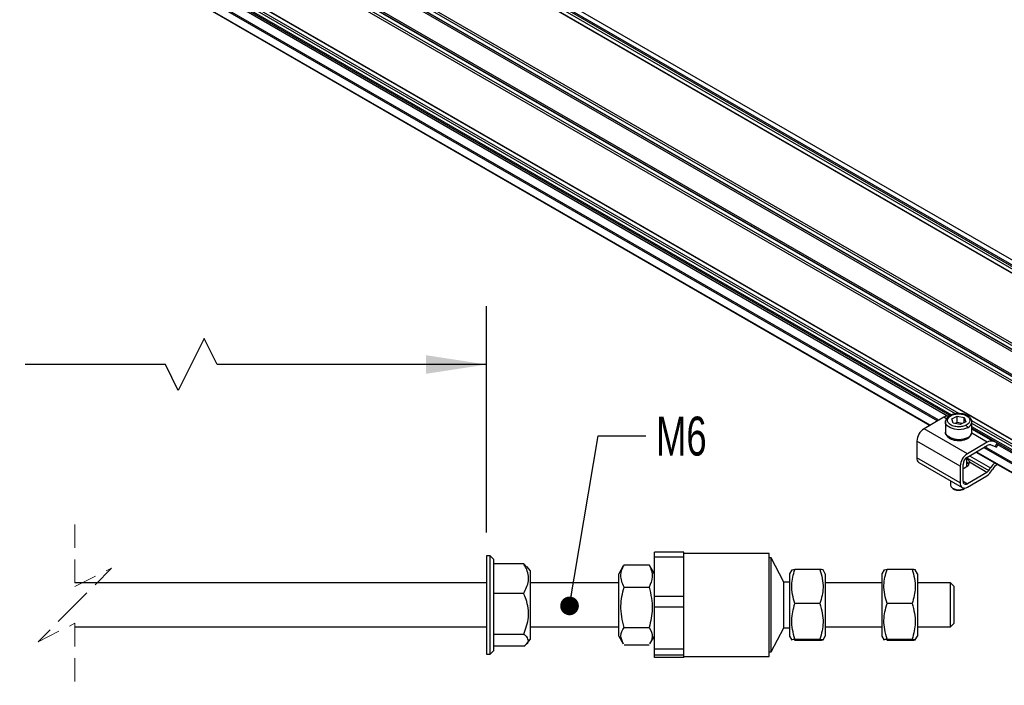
# Model space of a CAD drawing. Header units: millimetres. Extents: x 16 to 683, y 16 to 524.
# Tile 6 of 8: x 480 to 614, y 317 to 407. Entities that reach past the tile are written whole.
import ezdxf

# ---------------------------------------------------------------- set-up
doc = ezdxf.new("R2010")
doc.units = ezdxf.units.MM
doc.header["$LTSCALE"] = 2.5
doc.linetypes.add('HIDDEN', pattern=[1.905, 1.27, -0.635])
doc.layers.add('DIMENSIONS', color=140, linetype='Continuous', lineweight=25)
doc.styles.add('SLDTEXTSTYLE0', font='TXT', dxfattribs={"width": 0.7})
doc.dimstyles.new('SLDDIMSTYLE2', dxfattribs={"dimtxt": 5.39502, "dimasz": 8.255, "dimexe": 0, "dimexo": 0.0625, "dimgap": 1.348755, "dimtad": 0, "dimtih": 1, "dimtoh": 1, "dimrnd": 1e-09, "dimzin": 4, "dimdsep": 46, "dimtxsty": 'SLDTEXTSTYLE0', "dimsah": 1, "dimcen": 0.09, "dimadec": 0, "dimazin": 1, "dimtfac": 1, "dimtofl": 0, "dimtmove": 0, "dimatfit": 3, "dimfxl": 0, "dimfrac": 2, "dimtolj": 1, "dimtzin": 12, "dimarcsym": 0})
doc.dimstyles.new('SLDDIMSTYLE5', dxfattribs={"dimtxt": 0.18, "dimasz": 2.54, "dimexe": 0, "dimexo": 0.0625, "dimgap": 0, "dimtad": 0, "dimtih": 1, "dimtoh": 1, "dimdec": 0, "dimrnd": 1e-09, "dimzin": 0, "dimdsep": 46, "dimtxsty": 'Standard', "dimblk1": 'DOT', "dimblk2": 'DOT', "dimsah": 1, "dimcen": 0.09, "dimadec": 0, "dimazin": 0, "dimtfac": 2.54, "dimtdec": 0, "dimtofl": 0, "dimtmove": 0, "dimatfit": 3, "dimldrblk": 'DOT', "dimfxl": 0, "dimfrac": 2, "dimtolj": 1, "dimtzin": 0, "dimarcsym": 0})

# ---------------------------------------------------------------- blocks, each defined once
blk = doc.blocks.new('_D_8')
at = {"layer": 'DIMENSIONS'}
for p, q in [((420.81, 342.75), (420.81, 368.24)), ((543.96, 337.45), (543.96, 368.24)), ((505.54, 363.83), (502.01, 356.78)), ((507.31, 360.3), (505.54, 363.83)), ((420.81, 360.3), (446.02, 360.3)), ((453.33, 360.3), (451.52, 360.3)), ((451.52, 360.3), (451.52, 351.73)), ((473.85, 360.3), (475.67, 360.3)), ((475.67, 360.3), (475.67, 351.73)), ((500.25, 360.3), (481.16, 360.3)), ((502.01, 356.78), (500.25, 360.3)), ((543.96, 360.3), (507.31, 360.3)), ((451.52, 351.73), (453.33, 351.73)), ((475.67, 351.73), (473.85, 351.73))]:
    blk.add_line(p, q, dxfattribs=at)
for points in [[(420.81, 360.3), (429.06, 359.03), (429.06, 361.57)], [(543.96, 360.3), (535.71, 361.57), (535.71, 359.03)]]:
    blk.add_solid(points, dxfattribs=at)
at = {"layer": 'DIMENSIONS', "char_height": 5.292, "attachment_point": 1, "style": 'SLDTEXTSTYLE0'}
for s, insert in [('604.0', (453.33, 368.33)), ('23.78', (453.33, 358.55))]:
    blk.add_mtext(s, dxfattribs=dict(at, insert=insert))
blk = doc.blocks.new('_Dot')
at = {"color": 0, "linetype": 'ByBlock', "lineweight": -2}
blk.add_line((-0.5, 0), (-1, 0), dxfattribs=at)
at = {"color": 0, "linetype": 'ByBlock', "const_width": 0.5}
blk.add_lwpolyline([(-0.25, 0, 1), (0.25, 0, 1)], format="xyb", close=True, dxfattribs=at)

msp = doc.modelspace()

# ---------------------------------------------------------------- linework, layer by layer
for p, q in [((645.656, 355.307), (390.312, 502.714)), ((645.795, 355.272), (390.469, 502.668)), ((646.266, 355.544), (390.94, 502.94)), ((646.441, 355.76), (391.097, 503.167)), ((646.638, 355.873), (391.294, 503.28)), ((647.61, 355.97), (392.266, 503.377)), ((636.424, 349.977), (381.08, 497.384)), ((636.621, 350.091), (381.276, 497.498)), ((636.76, 350.056), (381.434, 497.452)), ((637.231, 350.328), (381.905, 497.724)), ((637.406, 350.544), (382.062, 497.951)), ((635.049, 347.596), (379.705, 495.003)), ((635.049, 347.369), (379.705, 494.776)), ((635.149, 347.266), (379.823, 494.663)), ((635.049, 346.462), (379.705, 493.869)), ((635.149, 346.722), (379.823, 494.118)), ((635.049, 338.75), (379.705, 486.157)), ((635.149, 338.647), (379.823, 486.043)), ((608.265, 353.622), (407.688, 469.413)), ((607.782, 353.584), (407.721, 469.077)), ((607.314, 353.4), (407.721, 468.623)), ((407.721, 468.435), (607.055, 353.362)), ((408.271, 465.183), (604.296, 352.02)), ((604.329, 352.039), (408.303, 465.202)), ((409.325, 465.792), (605.35, 352.628)), ((605.508, 352.719), (409.482, 465.882)), ((606.713, 353.293), (411.229, 466.144)), ((606.226, 353.134), (603.512, 351.567)), ((606.578, 352.93), (606.226, 353.134)), ((606.421, 352.475), (606.442, 352.635)), ((606.45, 352.618), (606.421, 352.483)), ((606.421, 352.475), (606.421, 351.114)), ((607.274, 352.89), (608.033, 353.272)), ((607.466, 352.32), (607.274, 352.89)), ((608.033, 353.272), (608.986, 353.083)), ((608.038, 352.398), (608.033, 353.272)), ((609.179, 352.512), (608.419, 352.131)), ((608.973, 352.409), (608.986, 353.083)), ((608.986, 353.083), (609.179, 352.512)), ((635.149, 338.103), (610.002, 352.619)), ((610.032, 351.114), (610.032, 352.475)), ((609.405, 348.166), (603.512, 351.567)), ((608.419, 352.131), (607.466, 352.32)), ((608.038, 352.398), (607.764, 352.261)), ((608.692, 352.268), (608.038, 352.398)), ((635.049, 337.843), (610.032, 352.285)), ((635.049, 337.389), (610.032, 351.831)), ((610.032, 351.643), (635.164, 337.135)), ((612.876, 349.851), (610.032, 351.493)), ((608.423, 346.464), (602.53, 349.866)), ((602.53, 349.866), (602.53, 347.598)), ((612.118, 349.732), (610.009, 350.95)), ((613.45, 349.626), (612.876, 349.851)), ((612.118, 349.732), (609.405, 348.166)), ((609.405, 347.712), (612.118, 349.279)), ((611.636, 349), (637.799, 333.896)), ((637.873, 334.035), (611.793, 349.091)), ((612.623, 349.358), (613.198, 349.133)), ((613.45, 349.626), (613.198, 349.133)), ((613.401, 349.08), (613.645, 349.557)), ((643.692, 331.946), (613.54, 349.352)), ((608.423, 344.196), (602.53, 347.598)), ((609.337, 346.425), (609.337, 347.669)), ((609.337, 347.588), (612.321, 345.866)), ((609.71, 347.888), (612.568, 346.237)), ((610.582, 348.391), (637.821, 332.667)), ((637.799, 332.717), (610.614, 348.41)), ((602.818, 346.962), (608.71, 343.56)), ((608.423, 346.464), (608.423, 344.196)), ((608.815, 344.423), (608.815, 346.691)), ((608.894, 346.169), (608.815, 346.128)), ((608.961, 346.208), (608.894, 346.169)), ((609.326, 346.419), (609.259, 346.38)), ((612.075, 345.625), (609.685, 347.004)), ((612.321, 345.866), (612.568, 346.237)), ((612.566, 345.653), (612.814, 346.025)), ((607.115, 344.481), (607.115, 343.901)), ((608.815, 344.423), (609.405, 344.083)), ((612.075, 345.625), (609.405, 344.083)), ((609.405, 343.629), (612.075, 345.171)), ((607.44, 343.447), (607.676, 343.311)), ((608.737, 343.29), (608.776, 343.311)), ((608.776, 343.311), (609.012, 343.447)), ((608.956, 343.417), (609.108, 343.511)), ((544.463, 334.279), (543.963, 334.279)), ((543.963, 334.279), (543.963, 320.879)), ((544.963, 333.779), (544.463, 334.279)), ((544.463, 320.879), (544.463, 334.279)), ((544.963, 321.621), (544.963, 333.779)), ((570.813, 334.755), (566.813, 334.755)), ((566.813, 334.107), (566.813, 334.755)), ((566.813, 334.107), (570.813, 334.107)), ((566.813, 328.748), (566.813, 334.107)), ((570.813, 334.107), (570.813, 334.755)), ((582.413, 334.579), (570.813, 334.579)), ((570.813, 331.427), (570.813, 334.107)), ((582.413, 320.579), (582.413, 334.579)), ((582.713, 333.979), (582.413, 333.979)), ((584.449, 330.676), (582.713, 333.979)), ((582.713, 321.179), (582.713, 333.979)), ((549.021, 333.182), (544.963, 333.182)), ((549.021, 333.182), (549.404, 332.782)), ((549.963, 332.243), (549.463, 332.832)), ((562.576, 332.891), (561.963, 331.829)), ((562.676, 333.051), (562.616, 332.868)), ((562.676, 333.051), (566.1, 333.051)), ((566.17, 332.867), (566.1, 333.051)), ((566.813, 331.829), (566.203, 332.886)), ((585.516, 332.354), (585.213, 331.829)), ((585.926, 332.419), (585.555, 332.332)), ((589.35, 332.419), (585.926, 332.419)), ((598.066, 332.354), (597.763, 331.829)), ((598.476, 332.419), (598.105, 332.332)), ((601.9, 332.419), (598.476, 332.419)), ((549.963, 322.916), (549.963, 332.243)), ((561.963, 323.329), (561.963, 331.829)), ((570.813, 328.748), (570.813, 331.427)), ((585.213, 331.829), (585.213, 323.329)), ((590.063, 331.829), (589.772, 332.335)), ((590.063, 331.829), (590.063, 323.972)), ((597.763, 331.829), (597.763, 323.329)), ((602.613, 331.829), (602.322, 332.335)), ((602.613, 331.829), (602.613, 323.972)), ((543.963, 330.579), (487.926, 330.579)), ((561.963, 330.579), (549.963, 330.579)), ((562.676, 329.986), (566.1, 329.986)), ((585.213, 330.676), (584.449, 330.676)), ((584.449, 324.482), (584.449, 330.676)), ((597.763, 330.579), (590.063, 330.579)), ((607.113, 330.579), (602.613, 330.579)), ((607.613, 330.079), (607.113, 330.579)), ((607.113, 324.579), (607.113, 330.579)), ((607.613, 325.079), (607.613, 330.079)), ((544.963, 329.175), (549.021, 329.175)), ((570.813, 328.748), (566.813, 328.748)), ((566.813, 327.306), (566.813, 328.748)), ((570.813, 327.306), (570.813, 328.748)), ((566.813, 327.306), (570.813, 327.306)), ((566.813, 321.572), (566.813, 327.306)), ((570.813, 324.439), (570.813, 327.306)), ((589.35, 327.763), (585.926, 327.763)), ((601.9, 327.763), (598.476, 327.763)), ((487.926, 324.579), (543.963, 324.579)), ((549.963, 324.579), (561.963, 324.579)), ((562.676, 324.514), (566.1, 324.514)), ((570.813, 321.572), (570.813, 324.439)), ((582.713, 321.179), (584.449, 324.482)), ((584.449, 324.482), (585.213, 324.482)), ((590.063, 324.579), (597.763, 324.579)), ((602.613, 324.579), (607.113, 324.579)), ((607.113, 324.579), (607.613, 325.079)), ((549.021, 323.572), (544.963, 323.572)), ((561.963, 323.329), (562.576, 322.268)), ((566.203, 322.273), (566.813, 323.329)), ((585.213, 323.329), (585.516, 322.805)), ((589.772, 322.824), (590.063, 323.329)), ((590.063, 323.972), (590.063, 323.329)), ((597.763, 323.329), (598.066, 322.805)), ((602.322, 322.824), (602.613, 323.329)), ((602.613, 323.972), (602.613, 323.329)), ((549.021, 321.976), (544.963, 321.976)), ((549.463, 322.327), (549.963, 322.916)), ((566.1, 322.108), (562.676, 322.108)), ((585.926, 322.74), (585.895, 322.747)), ((585.926, 322.924), (589.35, 322.924)), ((589.35, 322.74), (585.926, 322.74)), ((598.476, 322.74), (598.445, 322.747)), ((598.476, 322.924), (601.9, 322.924)), ((601.9, 322.74), (598.476, 322.74)), ((543.963, 320.879), (544.463, 320.879)), ((544.463, 320.879), (544.963, 321.379)), ((544.963, 321.379), (544.963, 321.621)), ((570.813, 321.572), (566.813, 321.572)), ((566.813, 320.779), (566.813, 321.572)), ((566.813, 320.779), (570.813, 320.779)), ((566.813, 320.404), (566.813, 320.779)), ((570.813, 320.404), (566.813, 320.404)), ((570.813, 320.779), (570.813, 321.572)), ((570.813, 320.591), (570.813, 320.779)), ((570.813, 320.404), (570.813, 320.591)), ((570.813, 320.579), (582.413, 320.579)), ((582.413, 321.179), (582.713, 321.179))]:
    msp.add_line(p, q)
at = {"color": 7, "linetype": 'HIDDEN', "lineweight": 18}
for p, q in [((487.926, 338.517), (487.926, 330.079)), ((487.926, 330.079), (492.926, 332.579)), ((492.926, 332.579), (487.926, 327.579)), ((487.926, 327.579), (482.926, 322.579)), ((482.926, 322.579), (487.926, 325.079)), ((487.926, 325.079), (487.926, 316.642))]:
    msp.add_line(p, q, dxfattribs=at)
at = {"flags": 128}
for points in [[(609.412, 351.688), (608.874, 351.502), (608.259, 351.432), (607.639, 351.489), (607.091, 351.664), (606.679, 351.937), (606.454, 352.275), (606.421, 352.475)], [(609.412, 350.327), (608.874, 350.141), (608.259, 350.072), (607.639, 350.128), (607.091, 350.303), (606.679, 350.576), (606.454, 350.914), (606.421, 351.114)], [(613.198, 349.133), (613.3, 349.096), (613.368, 349.077), (613.4, 349.078), (613.401, 349.08)], [(607.115, 343.901), (607.173, 343.697), (607.388, 343.48), (607.731, 343.327), (608.149, 343.261), (608.579, 343.293), (608.956, 343.417)]]:
    msp.add_lwpolyline(points, dxfattribs=at)
for centre, radius, start, end in [((606.756, 352.31), 0.979, 81.76418, 122.7422), ((609.116, 352.559), 0.919, 288.72904, 354.73707), ((604.662, 349.769), 2.134, 122.60548, 177.39452), ((609.116, 351.198), 0.919, 288.72904, 354.73707), ((612.622, 348.997), 0.891, 73.44019, 124.40371), ((612.454, 348.788), 0.594, 73.44019, 124.40371), ((613.787, 350.368), 0.815, 245.62448, 258.42813), ((603.191, 347.514), 0.666, 172.74417, 235.94365), ((610.555, 346.367), 2.134, 122.60548, 177.39452), ((610.095, 346.633), 1.281, 122.60548, 177.39452), ((608.521, 347.315), 1.191, 291.66932, 308.3253), ((609.097, 346.962), 0.59, 292.85477, 4.08578), ((611.671, 346.281), 0.771, 301.60274, 327.3774), ((615.452, 344.335), 3.455, 131.82578, 146.59295), ((614.794, 344.752), 2.354, 123.61077, 147.25938), ((609.175, 344.365), 0.364, 170.78596, 309.20329), ((611.267, 346.485), 1.542, 301.60274, 327.3774), ((608.228, 344.381), 1.203, 242.69949, 295.00468), ((609.021, 344.099), 0.607, 170.78596, 309.20329)]:
    msp.add_arc(centre, radius, start, end)
for points, knots in [([(607.097, 353.387), (607.017, 353.342), (606.843, 353.242), (606.632, 353.038), (606.482, 352.823), (606.459, 352.675), (606.45, 352.618)], [0, 0, 0, 0, 0.2259999, 0.4923805, 0.8022916, 1, 1, 1, 1]), ([(609.229, 352.036), (609.133, 351.988), (609.014, 351.94), (608.718, 351.861), (608.54, 351.83), (608.134, 351.813), (607.905, 351.828), (607.569, 351.902), (607.459, 351.935), (607.253, 352.018), (607.157, 352.067), (606.99, 352.178), (606.919, 352.239), (606.806, 352.369), (606.764, 352.436), (606.684, 352.638), (606.69, 352.771), (606.775, 353.001), (606.853, 353.099), (607.029, 353.257), (607.127, 353.318), (607.223, 353.367)], [0, 0, 0, 0, 0.125, 0.125, 0.25, 0.25, 0.375, 0.375, 0.4375, 0.4375, 0.5, 0.5, 0.5625, 0.5625, 0.625, 0.625, 0.75, 0.75, 0.875, 0.875, 1, 1, 1, 1]), ([(608.51, 353.605), (608.389, 353.617), (608.072, 353.65), (607.562, 353.578), (607.248, 353.449), (607.097, 353.387)], [0, 0, 0, 0, 0.2427079, 0.6358611, 1, 1, 1, 1]), ([(607.099, 353.384), (607.102, 353.387), (607.117, 353.403), (607.163, 353.398), (607.204, 353.377), (607.223, 353.367)], [0, 0, 0, 0, 0.10375477, 0.56933184, 1, 1, 1, 1]), ([(607.223, 353.367), (607.319, 353.415), (607.438, 353.463), (607.734, 353.542), (607.912, 353.573), (608.318, 353.59), (608.547, 353.575), (608.883, 353.501), (608.993, 353.468), (609.199, 353.385), (609.295, 353.336), (609.462, 353.225), (609.534, 353.163), (609.647, 353.034), (609.688, 352.967), (609.769, 352.764), (609.763, 352.632), (609.677, 352.402), (609.6, 352.304), (609.424, 352.146), (609.325, 352.084), (609.229, 352.036)], [0, 0, 0, 0, 0.125, 0.125, 0.25, 0.25, 0.375, 0.375, 0.4375, 0.4375, 0.5, 0.5, 0.5625, 0.5625, 0.625, 0.625, 0.75, 0.75, 0.875, 0.875, 1, 1, 1, 1]), ([(610.032, 352.466), (610.02, 352.572), (609.997, 352.786), (609.808, 353.069), (609.534, 353.302), (609.17, 353.479), (608.82, 353.59), (608.581, 353.601), (608.51, 353.605)], [0, 0, 0, 0, 0.1760324, 0.3570723, 0.5371187, 0.7121716, 0.9143645, 1, 1, 1, 1]), ([(606.421, 351.122), (606.432, 351.017), (606.455, 350.802), (606.644, 350.52), (606.919, 350.287), (607.282, 350.109), (607.652, 349.995), (607.911, 349.983), (608.002, 349.979)], [0, 0, 0, 0, 0.171909, 0.3487083, 0.5245372, 0.6954896, 0.8929464, 1, 1, 1, 1]), ([(609.229, 352.036), (609.251, 352.022), (609.274, 352.002), (609.319, 351.95), (609.34, 351.918), (609.376, 351.85), (609.39, 351.814), (609.408, 351.747), (609.412, 351.715), (609.412, 351.688)], [0, 0, 0, 0, 0.25, 0.25, 0.5, 0.5, 0.75, 0.75, 1, 1, 1, 1]), ([(608.002, 349.979), (608.103, 349.969), (608.401, 349.939), (608.891, 350.011), (609.205, 350.139), (609.356, 350.201)], [0, 0, 0, 0, 0.2116077, 0.6209067, 1, 1, 1, 1]), ([(609.412, 350.327), (609.409, 350.297), (609.404, 350.238), (609.37, 350.215), (609.353, 350.205)], [0, 0, 0, 0, 0.5278601, 1, 1, 1, 1]), ([(609.356, 350.201), (609.436, 350.247), (609.61, 350.346), (609.82, 350.551), (609.971, 350.765), (609.993, 350.913), (610.002, 350.97)], [0, 0, 0, 0, 0.2259999, 0.4923805, 0.8022916, 1, 1, 1, 1]), ([(609.337, 347.475), (609.401, 347.435), (609.55, 347.341), (609.65, 347.147), (609.677, 347.038), (609.685, 347.004)], [0, 0, 0, 0, 0.3340114, 0.7918093, 1, 1, 1, 1]), ([(609.619, 346.698), (609.606, 346.731), (609.56, 346.846), (609.449, 346.965), (609.337, 347.008), (609.337, 347.008)], [0, 0, 0, 0, 0.2868529, 0.9994905, 1, 1, 1, 1]), ([(549.021, 329.175), (549.304, 329.719), (549.867, 330.798), (549.539, 332.285), (549.133, 332.988), (549.021, 333.182)], [0, 0, 0, 0, 0.4230746, 0.8400834, 1, 1, 1, 1]), ([(562.676, 329.986), (562.455, 330.535), (562.041, 331.564), (562.474, 332.578), (562.676, 333.051)], [0, 0, 0, 0, 0.5330558, 1, 1, 1, 1]), ([(566.1, 333.051), (566.321, 332.502), (566.736, 331.473), (566.303, 330.459), (566.1, 329.986)], [0, 0, 0, 0, 0.5330558, 1, 1, 1, 1]), ([(585.926, 327.763), (585.705, 328.595), (585.291, 330.152), (585.724, 331.699), (585.926, 332.419)], [0, 0, 0, 0, 0.5344362, 1, 1, 1, 1]), ([(589.35, 332.419), (589.572, 331.587), (589.986, 330.03), (589.552, 328.483), (589.35, 327.763)], [0, 0, 0, 0, 0.5344362, 1, 1, 1, 1]), ([(589.767, 332.332), (589.769, 332.332), (589.912, 332.365), (589.63, 332.392), (589.35, 332.419)], [0, 0, 0, 0, 0.01193633, 1, 1, 1, 1]), ([(598.476, 327.763), (598.255, 328.595), (597.841, 330.152), (598.274, 331.699), (598.476, 332.419)], [0, 0, 0, 0, 0.5344362, 1, 1, 1, 1]), ([(601.9, 332.419), (602.122, 331.587), (602.536, 330.03), (602.102, 328.483), (601.9, 327.763)], [0, 0, 0, 0, 0.5344362, 1, 1, 1, 1]), ([(602.317, 332.332), (602.319, 332.332), (602.462, 332.365), (602.18, 332.392), (601.9, 332.419)], [0, 0, 0, 0, 0.0119363, 1, 1, 1, 1]), ([(562.676, 324.514), (562.455, 325.492), (562.041, 327.32), (562.474, 329.14), (562.676, 329.986)], [0, 0, 0, 0, 0.5347428, 1, 1, 1, 1]), ([(566.1, 329.986), (566.322, 329.008), (566.736, 327.18), (566.302, 325.361), (566.1, 324.514)], [0, 0, 0, 0, 0.5347428, 1, 1, 1, 1]), ([(549.021, 323.572), (549.301, 324.342), (549.866, 325.888), (549.555, 327.871), (549.133, 328.9), (549.021, 329.175)], [0, 0, 0, 0, 0.4205474, 0.8451438, 1, 1, 1, 1]), ([(585.926, 322.924), (585.705, 323.789), (585.291, 325.407), (585.724, 327.015), (585.926, 327.763)], [0, 0, 0, 0, 0.5345185, 1, 1, 1, 1]), ([(589.35, 327.763), (589.572, 326.898), (589.986, 325.28), (589.552, 323.672), (589.35, 322.924)], [0, 0, 0, 0, 0.5345185, 1, 1, 1, 1]), ([(598.476, 322.924), (598.255, 323.789), (597.841, 325.407), (598.274, 327.015), (598.476, 327.763)], [0, 0, 0, 0, 0.5345185, 1, 1, 1, 1]), ([(601.9, 327.763), (602.122, 326.898), (602.536, 325.28), (602.102, 323.672), (601.9, 322.924)], [0, 0, 0, 0, 0.5345185, 1, 1, 1, 1]), ([(562.616, 322.291), (562.432, 322.661), (562.059, 323.411), (562.469, 324.143), (562.676, 324.514)], [0, 0, 0, 0, 0.4933646, 1, 1, 1, 1]), ([(566.1, 324.514), (566.328, 324.083), (566.722, 323.334), (566.334, 322.602), (566.17, 322.292)], [0, 0, 0, 0, 0.5760934, 1, 1, 1, 1]), ([(549.677, 322.774), (549.58, 322.985), (549.429, 323.313), (549.128, 323.504), (549.021, 323.572)], [0, 0, 0, 0, 0.641361, 1, 1, 1, 1]), ([(549.021, 321.976), (549.307, 322.163), (549.634, 322.376), (549.673, 322.73), (549.677, 322.774)], [0, 0, 0, 0, 0.87399, 1, 1, 1, 1]), ([(585.555, 322.827), (585.536, 322.831), (585.363, 322.868), (585.66, 322.897), (585.926, 322.924)], [0, 0, 0, 0, 0.1070269, 1, 1, 1, 1]), ([(589.35, 322.924), (589.562, 322.89), (589.983, 322.823), (589.561, 322.768), (589.35, 322.74)], [0, 0, 0, 0, 0.5016133, 1, 1, 1, 1]), ([(598.105, 322.827), (598.086, 322.831), (597.913, 322.868), (598.21, 322.897), (598.476, 322.924)], [0, 0, 0, 0, 0.1070269, 1, 1, 1, 1]), ([(601.9, 322.924), (602.112, 322.89), (602.533, 322.823), (602.111, 322.768), (601.9, 322.74)], [0, 0, 0, 0, 0.5016133, 1, 1, 1, 1])]:
    msp.add_open_spline(points, degree=3, knots=knots)

# ---------------------------------------------------------------- texts
at = {"layer": 'DIMENSIONS', "attachment_point": 1, "style": 'SLDTEXTSTYLE0'}
for s, insert, char_height in [('MECHANICAL STROKE', (422.21, 380.145), 5.29167), ('M6', (567.041, 353.203), 5.2917)]:
    msp.add_mtext(s, dxfattribs=dict(at, insert=insert, char_height=char_height))

# ---------------------------------------------------------------- dimensions: what is measured, and where the dimension line sits
at = {"layer": 'DIMENSIONS'}
dim = msp.add_linear_dim(base=(543.963, 360.304), p1=(420.808, 339.579), p2=(543.963, 334.279), text='604.0', dimstyle='SLDDIMSTYLE2', dxfattribs=at)
dim.commit()
dim.dimension.update_dxf_attribs({"geometry": '_D_8', "text_midpoint": (463.594, 360.304), "dimtype": 160})

# ---------------------------------------------------------------- leaders
msp.add_leader([(555.26, 327.448), (559.143, 350.603), (565.644, 350.603)], dimstyle='SLDDIMSTYLE5', dxfattribs=at)

doc.saveas('drawing.dxf')
